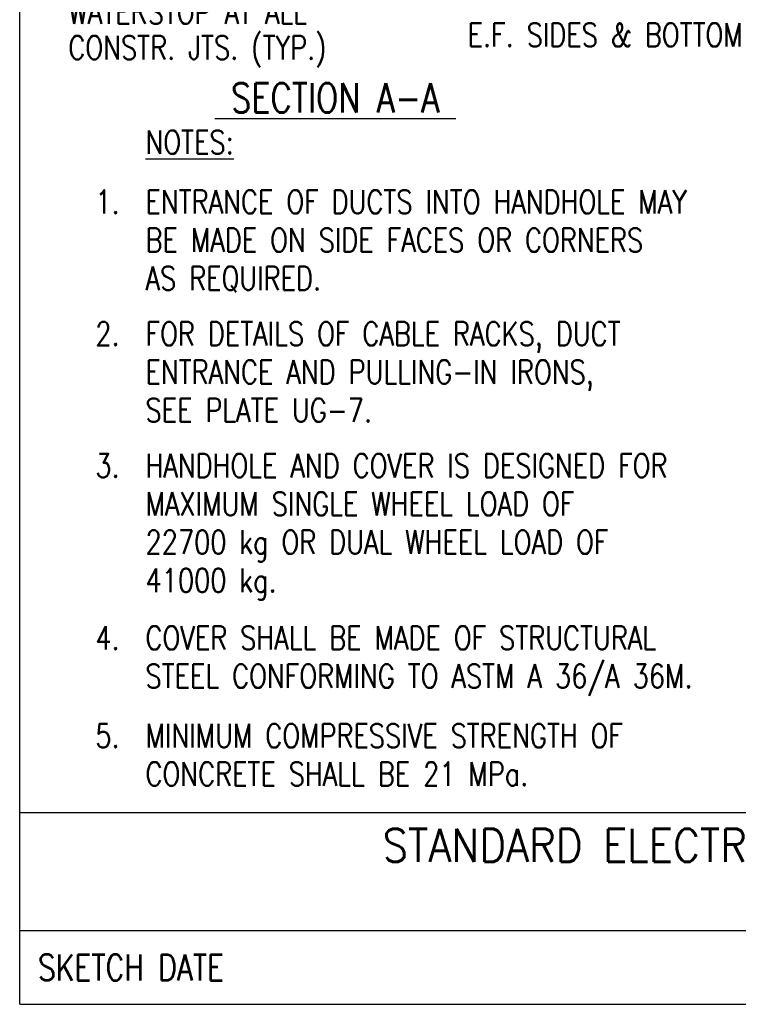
# Model space of a CAD drawing. Extents: x 0 to 7.6, y 0 to 9.85.
# Tile 1 of 38: x 0 to 3.04, y 0 to 4.17. Entities that reach past the tile are written whole.
import ezdxf
from ezdxf.enums import TextEntityAlignment as Align

# ---------------------------------------------------------------- set-up
doc = ezdxf.new("R2010")
doc.units = 0
doc.header["$MEASUREMENT"] = 0
doc.layers.add('E-DETL', color=2, linetype='CONTINUOUS')
doc.layers.add('E-DETL-TEXT', color=3, linetype='CONTINUOUS')
doc.styles.add('ROMANS', font='ROMANS.SHX', dxfattribs={"width": 0.8})

msp = doc.modelspace()

# ---------------------------------------------------------------- linework, layer by layer
at = {"layer": 'E-DETL'}
for p, q in [((0, 0), (0, 9.8484)), ((0, 0.8125), (7.6036, 0.8125)), ((0, 0.3125), (7.6036, 0.3125)), ((0, 0), (7.6036, 0))]:
    msp.add_line(p, q, dxfattribs=at)

# ---------------------------------------------------------------- texts
at = {"layer": 'E-DETL-TEXT', "style": 'ROMANS', "width": 0.8}
for s, height, p in [('WATERSTOP AT ALL', 0.1, (0.2064, 4.1515)), ('E.F. SIDES & BOTTOM', 0.1, (1.8979, 4.0555)), ('CONSTR. JTS. (TYP.)', 0.1, (0.2064, 4.0015)), ('%%U SECTION A-A ', 0.125, (0.8273, 3.7765)), ('%%UNOTES:', 0.1, (0.5333, 3.6009)), ('ENTRANCE OF DUCTS INTO HANDHOLE MAY', 0.1, (0.5333, 3.3484)), ('BE MADE ON SIDE FACES OR CORNERS', 0.1, (0.5333, 3.1865)), ('AS REQUIRED.', 0.1, (0.5333, 3.0246)), ('FOR DETAILS OF CABLE RACKS, DUCT', 0.1, (0.5333, 2.7898)), ('ENTRANCE AND PULLING-IN IRONS, ', 0.1, (0.5333, 2.6279)), ('SEE PLATE UG-7.', 0.1, (0.5333, 2.466)), ('HANDHOLE AND COVER IS DESIGNED FOR', 0.1, (0.5333, 2.2313)), ('MAXIMUM SINGLE WHEEL LOAD OF ', 0.1, (0.5333, 2.0694)), ('22700 kg OR DUAL WHEEL LOAD OF', 0.1, (0.5333, 1.9074)), ('41000 kg.', 0.1, (0.5333, 1.7455)), ('COVER SHALL BE MADE OF STRUCTURAL', 0.1, (0.5333, 1.5019)), ('STEEL CONFORMING TO ASTM A 36/A 36M.', 0.1, (0.5333, 1.34)), ('MINIMUM COMPRESSIVE STRENGTH OF', 0.1, (0.5333, 1.0874)), ('CONCRETE SHALL BE 21 MPa.', 0.1, (0.5333, 0.9255))]:
    msp.add_text(s, height=height, dxfattribs=at).set_placement(p)
for s, p in [('1.  ', (0.5333, 3.3484)), ('2.  ', (0.5333, 2.7898)), ('3.  ', (0.5333, 2.2313)), ('4.  ', (0.5333, 1.5019)), ('5.  ', (0.5333, 1.0874))]:
    msp.add_text(s, height=0.1, dxfattribs=at).set_placement(p, align=Align.RIGHT)
at = {"layer": 'E-DETL-TEXT', "style": 'ROMANS', "width": 0.9}
msp.add_text('STANDARD ELECTRICAL HANDHOLE (TRAFFIC/AIRFIELD)', height=0.14, dxfattribs=at).set_placement((3.8188, 0.6031), align=Align.CENTER)
at = {"layer": 'E-DETL-TEXT', "style": 'ROMANS', "width": 0.8}
msp.add_text('SKETCH DATE', height=0.11, dxfattribs=at).set_placement((0.0773, 0.1563), align=Align.MIDDLE_LEFT)

doc.saveas('drawing.dxf')
